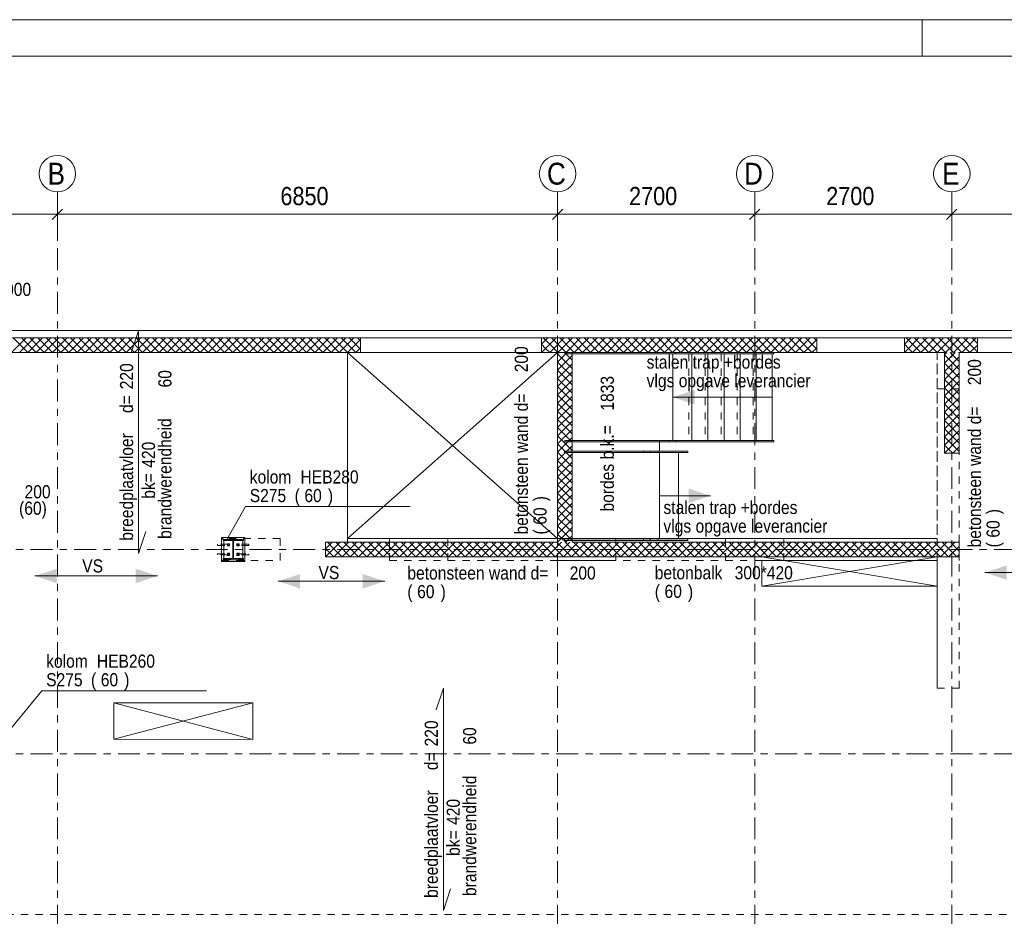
# Model space of a CAD drawing. Header units: millimetres. Extents: x -931 to -90, y -1411 to -817.
# Tile 39 of 63: x -844 to -709, y -940 to -817. Entities that reach past the tile are written whole.
import ezdxf

# ---------------------------------------------------------------- set-up
doc = ezdxf.new("R2010")
doc.units = ezdxf.units.MM
for name, pattern in [('XKITLINE00', [0]), ('XKITLINE01', [4, 1, -1, 1, -1]), ('XKITLINE02', [4, 2, -2]), ('XKITLINE03', [6, 3, -1, 1, -1])]:
    doc.linetypes.add(name, pattern=pattern)
for name, color, linetype, lineweight in [('Bout', 3, 'Continuous', 0), ('Grafisch object', 3, 'Continuous', 0), ('Offset', 4, 'Continuous', 0), ('Onderdeel', 2, 'Continuous', 0), ('Onderdeel label', 2, 'Continuous', 0), ('Stramien', 4, 'Continuous', 0), ('Tekening kader', 3, 'Continuous', 0), ('Tekst', 7, 'Continuous', 0)]:
    doc.layers.add(name, color=color, linetype=linetype, lineweight=lineweight)
doc.styles.add('ARIAL', font='arial.ttf')

msp = doc.modelspace()

# ---------------------------------------------------------------- hatches: boundary and pattern name
at = {"layer": 'Grafisch object'}
for points in [[(-754.51, -868.44), (-751.51, -867.44), (-751.51, -869.44)], [(-749.35, -881.94), (-752.35, -882.94), (-752.35, -880.94)], [(-841.91, -892.93), (-838.91, -891.93), (-838.91, -893.93)], [(-825.11, -892.93), (-828.11, -893.93), (-828.11, -891.93)], [(-808.57, -893.65), (-805.57, -892.66), (-805.57, -894.66)], [(-793.98, -893.66), (-796.98, -894.66), (-796.98, -892.66)], [(-711.78, -892.47), (-708.78, -891.47), (-708.78, -893.47)]]:
    msp.add_hatch(color=256, dxfattribs=at).paths.add_polyline_path(points, flags=17)
at = {"layer": 'Onderdeel'}
msp.add_hatch(color=256, dxfattribs=at).paths.add_polyline_path([(-814.78, -888.09), (-816.13, -888.09), (-816.13, -887.91), (-813.33, -887.91), (-813.33, -888.09), (-814.68, -888.09), (-814.68, -890.53), (-813.33, -890.53), (-813.33, -890.71), (-816.13, -890.71), (-816.13, -890.53), (-814.78, -890.53)], flags=17)

# ---------------------------------------------------------------- linework, layer by layer
at = {"layer": 'Bout', "linetype": 'XKITLINE02', "lineweight": 0}
for centre, start, end in [((-815.38, -888.66), 71.9985, 251.9985), ((-815.38, -888.66), 89.9985, 269.9985), ((-815.38, -888.66), 251.9985, 71.9985), ((-815.38, -888.66), 269.9985, 89.9985), ((-814.08, -888.66), 71.9985, 251.9985), ((-814.08, -888.66), 89.9985, 269.9985), ((-814.08, -888.66), 251.9985, 71.9985), ((-814.08, -888.66), 269.9985, 89.9985), ((-815.38, -889.96), 71.9985, 251.9985), ((-815.38, -889.96), 89.9985, 269.9985), ((-815.38, -889.96), 251.9985, 71.9985), ((-815.38, -889.96), 269.9985, 89.9985), ((-814.08, -889.96), 71.9985, 251.9985), ((-814.08, -889.96), 89.9985, 269.9985), ((-814.08, -889.96), 251.9985, 71.9985), ((-814.08, -889.96), 269.9985, 89.9985)]:
    msp.add_arc(centre, 0.1, start, end, dxfattribs=at)
at = {"layer": 'Grafisch object', "linetype": 'XKITLINE00', "lineweight": 0}
for p, q in [((-799.07, -887.81), (-770.31, -862.31)), ((-799.07, -862.31), (-770.31, -887.81)), ((-770.31, -862.31), (-799.07, -862.31)), ((-799.07, -862.31), (-799.07, -887.81)), ((-770.31, -887.81), (-770.31, -862.31)), ((-740.91, -868.44), (-754.51, -868.44)), ((-756.35, -881.94), (-749.35, -881.94)), ((-799.07, -887.81), (-770.31, -887.81)), ((-718.32, -890.31), (-742.32, -894.31)), ((-742.32, -890.31), (-718.32, -894.31)), ((-718.32, -890.81), (-742.32, -890.81)), ((-742.32, -890.81), (-742.32, -894.31)), ((-718.32, -894.31), (-718.32, -890.81)), ((-711.78, -892.47), (-692.61, -892.47)), ((-841.91, -892.93), (-825.11, -892.93)), ((-808.57, -893.65), (-793.98, -893.66)), ((-742.32, -894.31), (-718.32, -894.31)), ((-831.06, -910.3), (-831.07, -915.31)), ((-831.07, -910.31), (-812.04, -915.33)), ((-812.04, -910.31), (-831.07, -915.31)), ((-812.04, -910.31), (-831.06, -910.3)), ((-812.04, -915.33), (-812.04, -910.31)), ((-831.07, -915.31), (-812.04, -915.33))]:
    msp.add_line(p, q, dxfattribs=at)
at = {"layer": 'Offset', "linetype": 'XKITLINE00', "lineweight": 0}
for p, q in [((-838.81, -846.37), (-838.81, -840.87)), ((-838.81, -846.37), (-838.81, -840.87)), ((-770.31, -846.37), (-770.31, -840.87)), ((-770.31, -846.37), (-770.31, -840.87)), ((-743.31, -846.37), (-743.31, -840.87)), ((-743.31, -846.37), (-743.31, -840.87)), ((-716.31, -846.37), (-716.31, -840.87)), ((-716.31, -846.37), (-716.31, -840.87)), ((-838.11, -842.67), (-839.52, -844.08)), ((-838.11, -842.67), (-839.52, -844.08)), ((-769.61, -842.67), (-771.02, -844.08)), ((-769.61, -842.67), (-771.02, -844.08)), ((-742.61, -842.67), (-744.02, -844.08)), ((-742.61, -842.67), (-744.02, -844.08)), ((-715.61, -842.67), (-717.02, -844.08)), ((-715.61, -842.67), (-717.02, -844.08)), ((-860.81, -843.37), (-838.81, -843.37)), ((-838.81, -843.37), (-770.31, -843.37)), ((-770.31, -843.37), (-743.31, -843.37)), ((-743.31, -843.37), (-716.31, -843.37)), ((-716.31, -843.37), (-689.31, -843.37))]:
    msp.add_line(p, q, dxfattribs=at)
at = {"layer": 'Offset'}
for p in [(-838.81, -843.37), (-838.81, -843.37), (-770.31, -843.37), (-770.31, -843.37), (-743.31, -843.37), (-743.31, -843.37), (-716.31, -843.37), (-716.31, -843.37)]:
    msp.add_point(p, dxfattribs=at)
at = {"layer": 'Onderdeel', "linetype": 'XKITLINE00', "lineweight": 0}
for p, q in [((-860.81, -860.31), (-468.81, -860.31)), ((-468.81, -859.31), (-845.81, -859.31)), ((-845.1, -862.31), (-843.1, -860.31)), ((-842.85, -862.31), (-844.85, -860.31)), ((-843.98, -862.31), (-841.98, -860.31)), ((-841.73, -862.31), (-843.73, -860.31)), ((-842.85, -862.31), (-840.85, -860.31)), ((-840.61, -862.31), (-842.61, -860.31)), ((-841.73, -862.31), (-839.73, -860.31)), ((-839.49, -862.31), (-841.49, -860.31)), ((-840.61, -862.31), (-838.61, -860.31)), ((-838.36, -862.31), (-840.36, -860.31)), ((-839.49, -862.31), (-837.49, -860.31)), ((-837.24, -862.31), (-839.24, -860.31)), ((-838.36, -862.31), (-836.36, -860.31)), ((-836.12, -862.31), (-838.12, -860.31)), ((-837.24, -862.31), (-835.24, -860.31)), ((-835, -862.31), (-837, -860.31)), ((-836.12, -862.31), (-834.12, -860.31)), ((-833.87, -862.31), (-835.87, -860.31)), ((-835, -862.31), (-833, -860.31)), ((-832.75, -862.31), (-834.75, -860.31)), ((-833.87, -862.31), (-831.87, -860.31)), ((-831.63, -862.31), (-833.63, -860.31)), ((-832.75, -862.31), (-830.75, -860.31)), ((-830.51, -862.31), (-832.51, -860.31)), ((-831.63, -862.31), (-829.63, -860.31)), ((-829.38, -862.31), (-831.38, -860.31)), ((-830.51, -862.31), (-828.51, -860.31)), ((-828.26, -862.31), (-830.26, -860.31)), ((-829.38, -862.31), (-827.38, -860.31)), ((-827.14, -862.31), (-829.14, -860.31)), ((-828.26, -862.31), (-826.26, -860.31)), ((-826.02, -862.31), (-828.02, -860.31)), ((-827.14, -862.31), (-825.14, -860.31)), ((-824.89, -862.31), (-826.89, -860.31)), ((-826.02, -862.31), (-824.02, -860.31)), ((-823.77, -862.31), (-825.77, -860.31)), ((-824.89, -862.31), (-822.89, -860.31)), ((-822.65, -862.31), (-824.65, -860.31)), ((-823.77, -862.31), (-821.77, -860.31)), ((-821.53, -862.31), (-823.53, -860.31)), ((-822.65, -862.31), (-820.65, -860.31)), ((-820.4, -862.31), (-822.4, -860.31)), ((-821.53, -862.31), (-819.53, -860.31)), ((-819.28, -862.31), (-821.28, -860.31)), ((-820.4, -862.31), (-818.4, -860.31)), ((-818.16, -862.31), (-820.16, -860.31)), ((-819.28, -862.31), (-817.28, -860.31)), ((-817.04, -862.31), (-819.04, -860.31)), ((-818.16, -862.31), (-816.16, -860.31)), ((-815.91, -862.31), (-817.91, -860.31)), ((-817.04, -862.31), (-815.04, -860.31)), ((-814.79, -862.31), (-816.79, -860.31)), ((-815.91, -862.31), (-813.91, -860.31)), ((-813.67, -862.31), (-815.67, -860.31)), ((-814.79, -862.31), (-812.79, -860.31)), ((-812.55, -862.31), (-814.55, -860.31)), ((-813.67, -862.31), (-811.67, -860.31)), ((-811.42, -862.31), (-813.42, -860.31)), ((-812.55, -862.31), (-810.55, -860.31)), ((-810.3, -862.31), (-812.3, -860.31)), ((-811.42, -862.31), (-809.42, -860.31)), ((-809.18, -862.31), (-811.18, -860.31)), ((-810.3, -862.31), (-808.3, -860.31)), ((-808.06, -862.31), (-810.06, -860.31)), ((-809.18, -862.31), (-807.18, -860.31)), ((-806.93, -862.31), (-808.93, -860.31)), ((-808.06, -862.31), (-806.06, -860.31)), ((-805.81, -862.31), (-807.81, -860.31)), ((-806.93, -862.31), (-804.93, -860.31)), ((-804.69, -862.31), (-806.69, -860.31)), ((-805.81, -862.31), (-803.81, -860.31)), ((-803.57, -862.31), (-805.57, -860.31)), ((-804.69, -862.31), (-802.69, -860.31)), ((-802.44, -862.31), (-804.44, -860.31)), ((-803.57, -862.31), (-801.57, -860.31)), ((-801.32, -862.31), (-803.32, -860.31)), ((-802.44, -862.31), (-800.44, -860.31)), ((-800.2, -862.31), (-802.2, -860.31)), ((-801.32, -862.31), (-799.32, -860.31)), ((-799.07, -862.31), (-801.07, -860.31)), ((-800.2, -862.31), (-798.2, -860.31)), ((-797.95, -862.31), (-799.95, -860.31)), ((-797.31, -861.83), (-798.83, -860.31)), ((-797.32, -860.7), (-797.71, -860.31)), ((-797.31, -862.31), (-797.31, -860.31)), ((-772.51, -862.31), (-770.51, -860.31)), ((-772.51, -861.19), (-771.64, -860.31)), ((-772.51, -862.31), (-772.51, -860.31)), ((-771.39, -861.19), (-772.27, -860.31)), ((-771.39, -862.31), (-769.39, -860.31)), ((-770.83, -860.63), (-771.15, -860.31)), ((-770.27, -862.31), (-768.27, -860.31)), ((-768.02, -862.31), (-770.02, -860.31)), ((-769.15, -862.31), (-767.15, -860.31)), ((-766.9, -862.31), (-768.9, -860.31)), ((-768.02, -862.31), (-766.02, -860.31)), ((-765.78, -862.31), (-767.78, -860.31)), ((-766.9, -862.31), (-764.9, -860.31)), ((-764.66, -862.31), (-766.66, -860.31)), ((-765.78, -862.31), (-763.78, -860.31)), ((-763.53, -862.31), (-765.53, -860.31)), ((-764.66, -862.31), (-762.66, -860.31)), ((-762.41, -862.31), (-764.41, -860.31)), ((-763.53, -862.31), (-761.53, -860.31)), ((-761.29, -862.31), (-763.29, -860.31)), ((-762.41, -862.31), (-760.41, -860.31)), ((-760.17, -862.31), (-762.17, -860.31)), ((-761.29, -862.31), (-759.29, -860.31)), ((-759.04, -862.31), (-761.04, -860.31)), ((-760.17, -862.31), (-758.17, -860.31)), ((-757.92, -862.31), (-759.92, -860.31)), ((-759.04, -862.31), (-757.04, -860.31)), ((-756.8, -862.31), (-758.8, -860.31)), ((-757.92, -862.31), (-755.92, -860.31)), ((-755.68, -862.31), (-757.68, -860.31)), ((-756.8, -862.31), (-754.8, -860.31)), ((-754.55, -862.31), (-756.55, -860.31)), ((-755.68, -862.31), (-753.68, -860.31)), ((-753.43, -862.31), (-755.43, -860.31)), ((-754.55, -862.31), (-752.55, -860.31)), ((-752.31, -862.31), (-754.31, -860.31)), ((-753.43, -862.31), (-751.43, -860.31)), ((-751.19, -862.31), (-753.19, -860.31)), ((-752.31, -862.31), (-750.31, -860.31)), ((-750.06, -862.31), (-752.06, -860.31)), ((-751.19, -862.31), (-749.19, -860.31)), ((-748.94, -862.31), (-750.94, -860.31)), ((-750.06, -862.31), (-748.06, -860.31)), ((-747.82, -862.31), (-749.82, -860.31)), ((-748.94, -862.31), (-746.94, -860.31)), ((-746.7, -862.31), (-748.7, -860.31)), ((-747.82, -862.31), (-745.82, -860.31)), ((-745.57, -862.31), (-747.57, -860.31)), ((-746.7, -862.31), (-744.7, -860.31)), ((-744.45, -862.31), (-746.45, -860.31)), ((-745.57, -862.31), (-743.57, -860.31)), ((-743.33, -862.31), (-745.33, -860.31)), ((-744.45, -862.31), (-742.45, -860.31)), ((-742.21, -862.31), (-744.21, -860.31)), ((-743.33, -862.31), (-741.33, -860.31)), ((-741.08, -862.31), (-743.08, -860.31)), ((-742.21, -862.31), (-740.21, -860.31)), ((-739.96, -862.31), (-741.96, -860.31)), ((-741.08, -862.31), (-739.08, -860.31)), ((-738.84, -862.31), (-740.84, -860.31)), ((-739.96, -862.31), (-737.96, -860.31)), ((-737.72, -862.31), (-739.72, -860.31)), ((-738.84, -862.31), (-736.84, -860.31)), ((-736.59, -862.31), (-738.59, -860.31)), ((-737.72, -862.31), (-735.72, -860.31)), ((-735.47, -862.31), (-737.47, -860.31)), ((-734.81, -861.85), (-736.35, -860.31)), ((-734.81, -860.72), (-735.23, -860.31)), ((-734.81, -862.31), (-734.81, -860.31)), ((-722.81, -862.31), (-720.81, -860.31)), ((-722.81, -861.19), (-721.94, -860.31)), ((-722.81, -862.31), (-722.81, -860.31)), ((-721.69, -861.19), (-722.57, -860.31)), ((-721.69, -862.31), (-719.69, -860.31)), ((-721.13, -860.63), (-721.45, -860.31)), ((-720.57, -862.31), (-718.57, -860.31)), ((-718.32, -862.31), (-720.32, -860.31)), ((-719.45, -862.31), (-717.45, -860.31)), ((-717.2, -862.31), (-719.2, -860.31)), ((-718.32, -862.31), (-716.32, -860.31)), ((-716.08, -862.31), (-718.08, -860.31)), ((-717.2, -862.31), (-715.2, -860.31)), ((-714.96, -862.31), (-716.96, -860.31)), ((-716.08, -862.31), (-714.08, -860.31)), ((-713.83, -862.31), (-715.83, -860.31)), ((-714.96, -862.31), (-712.96, -860.31)), ((-712.81, -862.21), (-714.71, -860.31)), ((-712.81, -861.09), (-713.59, -860.31)), ((-712.81, -862.31), (-712.81, -860.31)), ((-799.07, -862.31), (-797.31, -860.55)), ((-797.95, -862.31), (-797.31, -861.68)), ((-771.95, -861.75), (-772.51, -861.19)), ((-770.27, -862.31), (-771.39, -861.19)), ((-769.15, -862.31), (-770.83, -860.63)), ((-736.59, -862.31), (-734.81, -860.53)), ((-735.47, -862.31), (-734.81, -861.66)), ((-722.25, -861.75), (-722.81, -861.19)), ((-720.57, -862.31), (-721.69, -861.19)), ((-719.45, -862.31), (-721.13, -860.63)), ((-713.83, -862.31), (-712.81, -861.29)), ((-770.31, -862.31), (-860.81, -862.31)), ((-799.07, -888.31), (-799.07, -862.31)), ((-772.51, -862.31), (-772.51, -862.31)), ((-772.51, -862.31), (-772.51, -862.31)), ((-772.51, -862.31), (-772.51, -862.31)), ((-771.39, -862.31), (-771.95, -861.75)), ((-770.31, -887.81), (-770.32, -862.31)), ((-770.31, -863.62), (-769.01, -862.31)), ((-770.31, -862.49), (-770.13, -862.31)), ((-770.31, -888.31), (-770.31, -862.31)), ((-768.31, -864.49), (-770.31, -862.49)), ((-770.31, -864.74), (-768.31, -862.74)), ((-768.31, -863.37), (-769.37, -862.31)), ((-768.31, -862.31), (-717.32, -862.31)), ((-768.31, -862.31), (-768.31, -888.31)), ((-768.31, -862.51), (-754.11, -862.51)), ((-754.51, -862.51), (-768.31, -862.51)), ((-754.51, -874.36), (-754.51, -862.51)), ((-754.11, -862.31), (-754.11, -862.51)), ((-754.11, -862.31), (-754.11, -862.51)), ((-754.11, -862.51), (-740.71, -862.51)), ((-751.91, -862.51), (-751.91, -874.36)), ((-749.71, -862.51), (-749.71, -874.36)), ((-747.51, -862.51), (-747.51, -874.36)), ((-745.31, -862.51), (-745.31, -874.36)), ((-743.11, -862.51), (-743.11, -874.36)), ((-740.91, -862.51), (-740.91, -874.36)), ((-740.71, -862.31), (-740.71, -862.51)), ((-740.71, -862.31), (-740.71, -862.51)), ((-722.81, -862.31), (-722.81, -862.31)), ((-722.81, -862.31), (-722.81, -862.31)), ((-722.81, -862.31), (-722.81, -862.31)), ((-721.69, -862.31), (-722.25, -861.75)), ((-717.32, -863.77), (-715.86, -862.31)), ((-717.32, -862.64), (-716.99, -862.31)), ((-717.32, -862.31), (-717.32, -876.11)), ((-715.32, -864.64), (-717.32, -862.64)), ((-717.32, -864.89), (-715.32, -862.89)), ((-715.32, -863.52), (-716.52, -862.31)), ((-715.32, -862.4), (-715.4, -862.31)), ((-715.32, -862.31), (-468.81, -862.31)), ((-715.32, -876.11), (-715.32, -862.31)), ((-768.31, -865.62), (-770.31, -863.62)), ((-770.31, -865.86), (-768.31, -863.86)), ((-715.32, -865.77), (-717.32, -863.77)), ((-717.32, -866.01), (-715.32, -864.01)), ((-768.31, -866.74), (-770.31, -864.74)), ((-770.31, -866.98), (-768.31, -864.98)), ((-715.32, -866.89), (-717.32, -864.89)), ((-717.32, -867.13), (-715.32, -865.13)), ((-768.31, -867.86), (-770.31, -865.86)), ((-770.31, -868.11), (-768.31, -866.11)), ((-768.31, -868.98), (-770.31, -866.98)), ((-715.32, -868.01), (-717.32, -866.01)), ((-717.32, -868.26), (-715.32, -866.26)), ((-770.31, -869.23), (-768.31, -867.23)), ((-768.31, -870.11), (-770.31, -868.11)), ((-770.31, -870.35), (-768.31, -868.35)), ((-715.32, -869.13), (-717.32, -867.13)), ((-717.32, -869.38), (-715.32, -867.38)), ((-715.32, -870.26), (-717.32, -868.26)), ((-768.31, -871.23), (-770.31, -869.23)), ((-770.31, -871.47), (-768.31, -869.47)), ((-717.32, -870.5), (-715.32, -868.5)), ((-715.32, -871.38), (-717.32, -869.38)), ((-717.32, -871.62), (-715.32, -869.62)), ((-768.31, -872.35), (-770.31, -870.35)), ((-770.31, -872.6), (-768.31, -870.6)), ((-715.32, -872.5), (-717.32, -870.5)), ((-717.32, -872.75), (-715.32, -870.75)), ((-768.31, -873.47), (-770.31, -871.47)), ((-770.31, -873.72), (-768.31, -871.72)), ((-715.32, -873.62), (-717.32, -871.62)), ((-717.32, -873.87), (-715.32, -871.87)), ((-768.31, -874.6), (-770.31, -872.6)), ((-770.31, -874.84), (-768.31, -872.84)), ((-768.31, -875.72), (-770.31, -873.72)), ((-715.63, -874.43), (-717.32, -872.75)), ((-717.32, -874.99), (-715.32, -872.99)), ((-770.31, -875.96), (-768.31, -873.96)), ((-768.31, -876.84), (-770.31, -874.84)), ((-770.31, -877.09), (-768.31, -875.09)), ((-768.31, -874.36), (-754.11, -874.36)), ((-768.31, -874.56), (-754.11, -874.56)), ((-756.35, -874.36), (-754.51, -874.36)), ((-756.35, -875.81), (-756.35, -874.36)), ((-754.11, -874.56), (-754.11, -874.36)), ((-754.11, -874.36), (-740.71, -874.36)), ((-754.11, -874.36), (-754.11, -874.56)), ((-754.11, -874.56), (-740.71, -874.56)), ((-740.71, -874.36), (-740.71, -874.56)), ((-740.71, -874.36), (-740.71, -874.56)), ((-716.19, -874.99), (-717.32, -873.87)), ((-717.32, -876.11), (-715.32, -874.11)), ((-716.75, -875.55), (-717.32, -874.99)), ((-715.32, -875.87), (-716.19, -874.99)), ((-715.32, -874.75), (-715.63, -874.43)), ((-768.31, -877.96), (-770.31, -875.96)), ((-770.31, -878.21), (-768.31, -876.21)), ((-768.31, -875.81), (-758.55, -875.81)), ((-768.31, -876.01), (-758.55, -876.01)), ((-758.55, -875.81), (-752.49, -875.81)), ((-758.55, -876.01), (-758.55, -875.81)), ((-758.55, -876.01), (-758.55, -875.81)), ((-752.49, -876.01), (-758.55, -876.01)), ((-756.55, -876.01), (-756.55, -875.81)), ((-756.35, -887.86), (-756.35, -876.01)), ((-756.35, -876.01), (-753.75, -876.01)), ((-753.75, -876.01), (-753.75, -887.86)), ((-752.49, -875.81), (-752.49, -876.01)), ((-717.32, -876.11), (-717.32, -876.11)), ((-717.32, -876.11), (-717.32, -876.11)), ((-717.32, -876.11), (-717.32, -876.11)), ((-717.32, -876.11), (-715.32, -876.11)), ((-716.19, -876.11), (-716.75, -875.55)), ((-716.19, -876.11), (-715.32, -875.24)), ((-768.31, -879.09), (-770.31, -877.09)), ((-770.31, -879.33), (-768.31, -877.33)), ((-768.31, -880.21), (-770.31, -878.21)), ((-770.31, -880.46), (-768.31, -878.46)), ((-768.31, -881.33), (-770.31, -879.33)), ((-770.31, -881.58), (-768.31, -879.58)), ((-768.31, -882.46), (-770.31, -880.46)), ((-770.31, -882.7), (-768.31, -880.7)), ((-768.31, -883.58), (-770.31, -881.58)), ((-770.31, -883.82), (-768.31, -881.82)), ((-768.31, -884.7), (-770.31, -882.7)), ((-770.31, -884.95), (-768.31, -882.95)), ((-768.31, -885.82), (-770.31, -883.82)), ((-770.31, -886.07), (-768.31, -884.07)), ((-768.63, -886.63), (-770.31, -884.95)), ((-770.31, -887.19), (-768.31, -885.19)), ((-769.19, -887.19), (-770.31, -886.07)), ((-770.31, -888.31), (-768.31, -886.31)), ((-769.75, -887.75), (-770.31, -887.19)), ((-768.31, -888.07), (-769.19, -887.19)), ((-768.31, -886.95), (-768.63, -886.63)), ((-816.33, -890.96), (-816.33, -887.66)), ((-816.33, -887.66), (-813.13, -887.66)), ((-816.08, -887.91), (-816.33, -887.66)), ((-816.13, -888.09), (-816.13, -887.91)), ((-816.13, -887.91), (-813.33, -887.91)), ((-814.78, -888.09), (-816.13, -888.09)), ((-816.03, -890.53), (-816.03, -888.09)), ((-815.23, -888.51), (-815.53, -888.51)), ((-815.53, -888.51), (-815.53, -888.81)), ((-815.26, -888.52), (-815.5, -888.52)), ((-815.5, -888.52), (-815.5, -888.8)), ((-815.46, -888.58), (-815.46, -888.74)), ((-815.46, -888.58), (-815.3, -888.58)), ((-815.3, -888.74), (-815.3, -888.58)), ((-815.26, -888.8), (-815.26, -888.52)), ((-815.23, -888.81), (-815.23, -888.51)), ((-814.78, -890.53), (-814.78, -888.09)), ((-813.33, -888.09), (-814.68, -888.09)), ((-814.68, -888.09), (-814.68, -890.53)), ((-814.23, -888.51), (-813.93, -888.51)), ((-814.23, -888.51), (-814.23, -888.81)), ((-814.2, -888.52), (-813.96, -888.52)), ((-814.2, -888.52), (-814.2, -888.8)), ((-814.16, -888.58), (-814, -888.58)), ((-814.16, -888.74), (-814.16, -888.58)), ((-814, -888.74), (-814, -888.58)), ((-813.96, -888.8), (-813.96, -888.52)), ((-813.93, -888.81), (-813.93, -888.51)), ((-813.43, -890.53), (-813.43, -888.09)), ((-813.38, -887.91), (-813.13, -887.66)), ((-813.33, -887.91), (-813.33, -888.09)), ((-813.13, -887.66), (-813.13, -890.96)), ((-802.07, -890.31), (-800.07, -888.31)), ((-802.07, -889.19), (-801.19, -888.31)), ((-802.07, -890.31), (-802.07, -888.31)), ((-802.07, -888.31), (-770.31, -888.31)), ((-800.94, -889.19), (-801.82, -888.31)), ((-800.94, -890.31), (-798.94, -888.31)), ((-800.38, -888.63), (-800.7, -888.31)), ((-798.7, -890.31), (-800.38, -888.63)), ((-799.82, -890.31), (-797.82, -888.31)), ((-797.58, -890.31), (-799.58, -888.31)), ((-798.7, -890.31), (-796.7, -888.31)), ((-796.45, -890.31), (-798.45, -888.31)), ((-797.58, -890.31), (-795.58, -888.31)), ((-795.33, -890.31), (-797.33, -888.31)), ((-796.45, -890.31), (-794.45, -888.31)), ((-794.21, -890.31), (-796.21, -888.31)), ((-795.33, -890.31), (-793.33, -888.31)), ((-793.09, -890.31), (-795.09, -888.31)), ((-794.21, -890.31), (-792.21, -888.31)), ((-791.96, -890.31), (-793.96, -888.31)), ((-793.32, -888.31), (-793.32, -887.81)), ((-793.32, -887.81), (-785.32, -887.81)), ((-793.32, -887.81), (-770.31, -887.81)), ((-793.32, -888.31), (-793.32, -887.81)), ((-793.09, -890.31), (-791.09, -888.31)), ((-790.84, -890.31), (-792.84, -888.31)), ((-791.96, -890.31), (-789.96, -888.31)), ((-789.72, -890.31), (-791.72, -888.31)), ((-790.84, -890.31), (-788.84, -888.31)), ((-788.6, -890.31), (-790.6, -888.31)), ((-789.72, -890.31), (-787.72, -888.31)), ((-787.47, -890.31), (-789.47, -888.31)), ((-788.6, -890.31), (-786.6, -888.31)), ((-786.35, -890.31), (-788.35, -888.31)), ((-787.47, -890.31), (-785.47, -888.31)), ((-785.23, -890.31), (-787.23, -888.31)), ((-786.35, -890.31), (-784.35, -888.31)), ((-784.11, -890.31), (-786.11, -888.31)), ((-785.23, -890.31), (-783.23, -888.31)), ((-782.98, -890.31), (-784.98, -888.31)), ((-784.11, -890.31), (-782.11, -888.31)), ((-781.86, -890.31), (-783.86, -888.31)), ((-782.98, -890.31), (-780.98, -888.31)), ((-780.74, -890.31), (-782.74, -888.31)), ((-781.86, -890.31), (-779.86, -888.31)), ((-779.62, -890.31), (-781.62, -888.31)), ((-780.74, -890.31), (-778.74, -888.31)), ((-778.49, -890.31), (-780.49, -888.31)), ((-779.62, -890.31), (-777.62, -888.31)), ((-777.37, -890.31), (-779.37, -888.31)), ((-778.49, -890.31), (-776.49, -888.31)), ((-776.25, -890.31), (-778.25, -888.31)), ((-777.37, -890.31), (-775.37, -888.31)), ((-775.13, -890.31), (-777.13, -888.31)), ((-776.25, -890.31), (-774.25, -888.31)), ((-774, -890.31), (-776, -888.31)), ((-775.13, -890.31), (-773.13, -888.31)), ((-772.88, -890.31), (-774.88, -888.31)), ((-774, -890.31), (-772, -888.31)), ((-771.76, -890.31), (-773.76, -888.31)), ((-772.88, -890.31), (-770.88, -888.31)), ((-770.63, -890.31), (-772.63, -888.31)), ((-771.76, -890.31), (-769.76, -888.31)), ((-769.51, -890.31), (-771.51, -888.31)), ((-770.64, -890.31), (-768.64, -888.31)), ((-768.39, -890.31), (-770.39, -888.31)), ((-770.31, -888.31), (-770.31, -888.31)), ((-770.31, -888.31), (-770.31, -888.31)), ((-770.31, -888.31), (-770.31, -888.31)), ((-769.19, -888.31), (-769.75, -887.75)), ((-769.51, -890.31), (-767.51, -888.31)), ((-767.27, -890.31), (-769.27, -888.31)), ((-769.19, -888.31), (-768.31, -887.44)), ((-768.39, -890.31), (-766.39, -888.31)), ((-768.31, -887.86), (-758.55, -887.86)), ((-768.31, -887.86), (-758.55, -887.86)), ((-768.31, -888.06), (-758.55, -888.06)), ((-715.32, -888.31), (-768.31, -888.31)), ((-766.14, -890.31), (-768.14, -888.31)), ((-767.27, -890.31), (-765.27, -888.31)), ((-765.02, -890.31), (-767.02, -888.31)), ((-766.15, -890.31), (-764.15, -888.31)), ((-763.9, -890.31), (-765.9, -888.31)), ((-765.02, -890.31), (-763.02, -888.31)), ((-762.78, -890.31), (-764.78, -888.31)), ((-763.9, -890.31), (-761.9, -888.31)), ((-761.65, -890.31), (-763.65, -888.31)), ((-762.78, -890.31), (-760.78, -888.31)), ((-760.53, -890.31), (-762.53, -888.31)), ((-761.65, -890.31), (-759.65, -888.31)), ((-759.41, -890.31), (-761.41, -888.31)), ((-760.53, -890.31), (-758.53, -888.31)), ((-758.29, -890.31), (-760.29, -888.31)), ((-759.41, -890.31), (-757.41, -888.31)), ((-757.16, -890.31), (-759.16, -888.31)), ((-758.55, -887.86), (-752.49, -887.86)), ((-758.55, -887.86), (-758.55, -888.06)), ((-758.55, -887.86), (-758.55, -888.06)), ((-758.55, -888.06), (-752.49, -888.06)), ((-758.29, -890.31), (-756.29, -888.31)), ((-756.04, -890.31), (-758.04, -888.31)), ((-757.16, -890.31), (-755.16, -888.31)), ((-754.92, -890.31), (-756.92, -888.31)), ((-756.55, -888.06), (-756.55, -887.86)), ((-753.75, -887.86), (-756.35, -887.86)), ((-756.04, -890.31), (-754.04, -888.31)), ((-753.8, -890.31), (-755.8, -888.31)), ((-754.92, -890.31), (-752.92, -888.31)), ((-752.67, -890.31), (-754.67, -888.31)), ((-753.8, -890.31), (-751.8, -888.31)), ((-751.55, -890.31), (-753.55, -888.31)), ((-752.67, -890.31), (-750.67, -888.31)), ((-752.49, -887.86), (-752.49, -888.06)), ((-750.43, -890.31), (-752.43, -888.31)), ((-751.55, -890.31), (-749.55, -888.31)), ((-749.31, -890.31), (-751.31, -888.31)), ((-750.43, -890.31), (-748.43, -888.31)), ((-748.18, -890.31), (-750.18, -888.31)), ((-749.31, -890.31), (-747.31, -888.31)), ((-747.06, -890.31), (-749.06, -888.31)), ((-748.18, -890.31), (-746.18, -888.31)), ((-745.94, -890.31), (-747.94, -888.31)), ((-747.06, -890.31), (-745.06, -888.31)), ((-744.82, -890.31), (-746.82, -888.31)), ((-745.94, -890.31), (-743.94, -888.31)), ((-743.69, -890.31), (-745.69, -888.31)), ((-744.82, -890.31), (-742.82, -888.31)), ((-742.57, -890.31), (-744.57, -888.31)), ((-743.69, -890.31), (-741.69, -888.31)), ((-741.45, -890.31), (-743.45, -888.31)), ((-742.57, -890.31), (-740.57, -888.31)), ((-740.33, -890.31), (-742.33, -888.31)), ((-741.45, -890.31), (-739.45, -888.31)), ((-739.2, -890.31), (-741.2, -888.31)), ((-740.33, -890.31), (-738.33, -888.31)), ((-738.08, -890.31), (-740.08, -888.31)), ((-739.2, -890.31), (-737.2, -888.31)), ((-736.96, -890.31), (-738.96, -888.31)), ((-738.08, -890.31), (-736.08, -888.31)), ((-735.84, -890.31), (-737.84, -888.31)), ((-736.96, -890.31), (-734.96, -888.31)), ((-734.71, -890.31), (-736.71, -888.31)), ((-735.84, -890.31), (-733.84, -888.31)), ((-733.59, -890.31), (-735.59, -888.31)), ((-734.71, -890.31), (-732.71, -888.31)), ((-732.47, -890.31), (-734.47, -888.31)), ((-733.59, -890.31), (-731.59, -888.31)), ((-731.35, -890.31), (-733.35, -888.31)), ((-732.47, -890.31), (-730.47, -888.31)), ((-730.22, -890.31), (-732.22, -888.31)), ((-731.35, -890.31), (-729.35, -888.31)), ((-729.1, -890.31), (-731.1, -888.31)), ((-730.22, -890.31), (-728.22, -888.31)), ((-727.98, -890.31), (-729.98, -888.31)), ((-729.1, -890.31), (-727.1, -888.31)), ((-726.86, -890.31), (-728.86, -888.31)), ((-727.98, -890.31), (-725.98, -888.31)), ((-725.73, -890.31), (-727.73, -888.31)), ((-726.86, -890.31), (-724.86, -888.31)), ((-724.61, -890.31), (-726.61, -888.31)), ((-725.73, -890.31), (-723.73, -888.31)), ((-723.49, -890.31), (-725.49, -888.31)), ((-724.61, -890.31), (-722.61, -888.31)), ((-722.37, -890.31), (-724.37, -888.31)), ((-723.49, -890.31), (-721.49, -888.31)), ((-721.24, -890.31), (-723.24, -888.31)), ((-722.37, -890.31), (-720.37, -888.31)), ((-720.12, -890.31), (-722.12, -888.31)), ((-721.24, -890.31), (-719.24, -888.31)), ((-719, -890.31), (-721, -888.31)), ((-720.12, -890.31), (-718.12, -888.31)), ((-717.88, -890.31), (-719.88, -888.31)), ((-719, -890.31), (-717, -888.31)), ((-716.75, -890.31), (-718.75, -888.31)), ((-717.88, -890.31), (-715.88, -888.31)), ((-715.63, -890.31), (-717.63, -888.31)), ((-715.32, -889.51), (-716.51, -888.31)), ((-715.32, -888.38), (-715.37, -888.33)), ((-715.32, -890.31), (-715.32, -888.31)), ((-815.53, -888.81), (-815.23, -888.81)), ((-815.53, -889.81), (-815.23, -889.81)), ((-815.53, -889.81), (-815.53, -890.11)), ((-815.5, -888.8), (-815.26, -888.8)), ((-815.5, -889.82), (-815.26, -889.82)), ((-815.5, -889.82), (-815.5, -890.1)), ((-815.46, -888.74), (-815.3, -888.74)), ((-815.46, -889.88), (-815.3, -889.88)), ((-815.46, -889.88), (-815.46, -890.04)), ((-815.3, -889.88), (-815.3, -890.04)), ((-815.26, -890.1), (-815.26, -889.82)), ((-815.23, -890.11), (-815.23, -889.81)), ((-814.23, -888.81), (-813.93, -888.81)), ((-813.93, -889.81), (-814.23, -889.81)), ((-814.23, -889.81), (-814.23, -890.11)), ((-814.2, -888.8), (-813.96, -888.8)), ((-813.96, -889.82), (-814.2, -889.82)), ((-814.2, -889.82), (-814.2, -890.1)), ((-814.16, -888.74), (-814, -888.74)), ((-814.16, -889.88), (-814, -889.88)), ((-814.16, -890.04), (-814.16, -889.88)), ((-814, -890.04), (-814, -889.88)), ((-813.96, -890.1), (-813.96, -889.82)), ((-813.93, -890.11), (-813.93, -889.81)), ((-801.5, -889.75), (-802.07, -889.19)), ((-800.94, -890.31), (-801.5, -889.75)), ((-799.82, -890.31), (-800.94, -889.19)), ((-716.75, -890.31), (-715.32, -888.87)), ((-715.53, -890.21), (-715.32, -890)), ((-816.33, -890.96), (-816.08, -890.71)), ((-813.13, -890.96), (-816.33, -890.96)), ((-816.13, -890.71), (-816.13, -890.53)), ((-816.13, -890.53), (-814.78, -890.53)), ((-813.33, -890.71), (-816.13, -890.71)), ((-815.53, -890.11), (-815.23, -890.11)), ((-815.5, -890.1), (-815.26, -890.1)), ((-815.46, -890.04), (-815.3, -890.04)), ((-814.68, -890.53), (-813.33, -890.53)), ((-814.23, -890.11), (-813.93, -890.11)), ((-814.2, -890.1), (-813.96, -890.1)), ((-814.16, -890.04), (-814, -890.04)), ((-813.13, -890.96), (-813.38, -890.71)), ((-813.33, -890.53), (-813.33, -890.71)), ((-802.07, -890.31), (-802.07, -890.31)), ((-802.07, -890.31), (-802.07, -890.31)), ((-802.07, -890.31), (-802.07, -890.31)), ((-715.32, -890.31), (-802.07, -890.31)), ((-742.32, -890.81), (-742.32, -894.31)), ((-739.32, -890.81), (-742.32, -890.81)), ((-742.32, -890.81), (-718.32, -890.81)), ((-742.32, -890.81), (-742.32, -890.81)), ((-718.32, -894.31), (-718.32, -890.81)), ((-718.32, -890.81), (-718.32, -890.81)), ((-718.32, -890.81), (-718.32, -890.81)), ((-742.32, -894.31), (-718.32, -894.31)), ((-812.04, -910.31), (-831.07, -910.31)), ((-831.07, -910.31), (-831.07, -915.31)), ((-812.04, -915.33), (-812.04, -910.31)), ((-831.07, -915.31), (-812.04, -915.33))]:
    msp.add_line(p, q, dxfattribs=at)
at = {"layer": 'Onderdeel', "linetype": 'XKITLINE01', "lineweight": 0}
for p, q in [((-845.81, -862.31), (-718.32, -862.31)), ((-845.81, -862.31), (-799.07, -862.31)), ((-770.32, -862.31), (-718.32, -862.31)), ((-769.31, -862.31), (-754.11, -862.31)), ((-769.31, -862.51), (-769.31, -862.31)), ((-768.31, -862.51), (-769.31, -862.51)), ((-768.31, -887.86), (-768.31, -862.51)), ((-755.06, -862.31), (-740.71, -862.31)), ((-755.06, -862.51), (-755.06, -862.31)), ((-755.06, -862.51), (-755.06, -862.31)), ((-754.11, -862.51), (-755.06, -862.51)), ((-755.06, -862.51), (-754.11, -862.51)), ((-754.51, -862.51), (-751.91, -862.51)), ((-754.51, -862.51), (-754.51, -874.36)), ((-752.31, -862.51), (-749.71, -862.51)), ((-752.31, -862.51), (-752.31, -874.36)), ((-750.11, -862.51), (-747.51, -862.51)), ((-750.11, -862.51), (-750.11, -874.36)), ((-747.91, -862.51), (-745.31, -862.51)), ((-747.91, -862.51), (-747.91, -874.36)), ((-745.71, -862.51), (-743.11, -862.51)), ((-745.71, -862.51), (-745.71, -874.36)), ((-743.51, -862.51), (-740.91, -862.51)), ((-743.51, -862.51), (-743.51, -874.36)), ((-743.31, -862.51), (-743.31, -862.31)), ((-743.31, -862.51), (-743.31, -862.31)), ((-743.31, -862.31), (-740.71, -862.31)), ((-740.71, -862.51), (-743.31, -862.51)), ((-718.32, -890.81), (-718.32, -862.31)), ((-718.32, -862.31), (-718.32, -887.81)), ((-715.32, -862.31), (-690.32, -862.31)), ((-715.32, -908.31), (-715.32, -862.31)), ((-715.32, -908.31), (-715.32, -862.31)), ((-715.32, -862.31), (-690.32, -862.31)), ((-718.32, -867.3), (-715.32, -867.3)), ((-769.31, -874.56), (-769.31, -874.36)), ((-769.31, -874.36), (-768.31, -874.36)), ((-769.31, -874.56), (-768.31, -874.56)), ((-755.06, -874.36), (-755.06, -874.56)), ((-754.11, -874.36), (-755.06, -874.36)), ((-755.06, -874.56), (-755.06, -874.36)), ((-755.06, -874.56), (-754.11, -874.56)), ((-754.51, -874.36), (-751.91, -874.36)), ((-752.31, -874.36), (-749.71, -874.36)), ((-750.11, -874.36), (-747.51, -874.36)), ((-747.91, -874.36), (-745.31, -874.36)), ((-745.71, -874.36), (-743.11, -874.36)), ((-743.51, -874.36), (-740.91, -874.36)), ((-743.31, -874.56), (-743.31, -874.36)), ((-743.31, -874.36), (-743.31, -874.56)), ((-743.31, -874.36), (-740.71, -874.36)), ((-743.31, -874.56), (-740.71, -874.56)), ((-769.35, -875.81), (-768.31, -875.81)), ((-769.35, -876.01), (-769.35, -875.81)), ((-768.31, -876.01), (-769.35, -876.01)), ((-758.55, -875.81), (-757.61, -875.81)), ((-758.55, -876.01), (-757.61, -876.01)), ((-757.61, -875.81), (-757.61, -876.01)), ((-757.61, -876.01), (-757.61, -875.81)), ((-756.35, -887.86), (-756.35, -875.81)), ((-815.46, -888.58), (-816.88, -888.58)), ((-816.88, -888.58), (-816.88, -888.74)), ((-808.32, -887.81), (-816.32, -887.81)), ((-816.32, -887.81), (-816.32, -890.81)), ((-816.32, -887.81), (-816.32, -890.81)), ((-808.32, -887.81), (-816.32, -887.81)), ((-816.03, -887.96), (-816.08, -887.91)), ((-813.43, -887.96), (-816.03, -887.96)), ((-816.03, -887.96), (-816.03, -890.66)), ((-816.03, -887.96), (-813.43, -887.96)), ((-816.03, -888.09), (-816.03, -887.96)), ((-815.23, -888.51), (-815.53, -888.51)), ((-815.53, -888.51), (-815.53, -888.81)), ((-815.26, -888.52), (-815.5, -888.52)), ((-815.5, -888.52), (-815.5, -888.8)), ((-815.26, -888.8), (-815.26, -888.52)), ((-815.23, -888.81), (-815.23, -888.51)), ((-813.93, -888.51), (-814.23, -888.51)), ((-814.23, -888.51), (-814.23, -888.81)), ((-813.96, -888.52), (-814.2, -888.52)), ((-814.2, -888.52), (-814.2, -888.8)), ((-812.58, -888.58), (-814, -888.58)), ((-813.96, -888.8), (-813.96, -888.52)), ((-813.93, -888.81), (-813.93, -888.51)), ((-813.43, -887.96), (-813.38, -887.91)), ((-813.43, -890.66), (-813.43, -887.96)), ((-813.43, -887.96), (-813.43, -888.09)), ((-812.58, -888.74), (-812.58, -888.58)), ((-808.32, -890.81), (-808.32, -887.81)), ((-808.32, -890.81), (-808.32, -887.81)), ((-799.07, -888.31), (-793.32, -888.31)), ((-793.32, -888.31), (-793.32, -890.81)), ((-793.32, -888.31), (-793.32, -890.81)), ((-793.32, -890.81), (-793.32, -888.31)), ((-793.32, -890.81), (-793.32, -888.31)), ((-793.32, -888.31), (-793.32, -888.31)), ((-785.32, -887.81), (-785.32, -890.81)), ((-785.32, -887.81), (-718.32, -887.81)), ((-785.32, -890.81), (-785.32, -887.81)), ((-718.32, -887.81), (-770.31, -887.81)), ((-762.31, -887.81), (-770.31, -887.81)), ((-770.31, -887.81), (-770.31, -890.81)), ((-770.31, -887.81), (-718.32, -887.81)), ((-770.31, -887.81), (-770.31, -887.81)), ((-770.31, -890.81), (-770.31, -887.81)), ((-769.35, -888.06), (-769.35, -887.86)), ((-769.35, -887.86), (-768.31, -887.86)), ((-769.35, -888.06), (-768.31, -888.06)), ((-762.31, -887.81), (-762.31, -890.81)), ((-762.31, -890.81), (-762.31, -887.81)), ((-758.55, -887.86), (-757.61, -887.86)), ((-758.55, -887.86), (-756.35, -887.86)), ((-758.55, -888.06), (-757.61, -888.06)), ((-757.61, -888.06), (-757.61, -887.86)), ((-757.61, -888.06), (-757.61, -887.86)), ((-739.32, -887.81), (-747.32, -887.81)), ((-747.32, -887.81), (-747.32, -890.81)), ((-747.32, -890.81), (-747.32, -887.81)), ((-739.32, -887.81), (-739.32, -890.81)), ((-739.32, -887.81), (-739.32, -890.81)), ((-718.32, -890.81), (-718.32, -887.81)), ((-718.32, -888.31), (-715.32, -888.31)), ((-715.32, -890.81), (-715.32, -887.81)), ((-816.88, -888.74), (-815.46, -888.74)), ((-816.88, -889.88), (-815.46, -889.88)), ((-816.88, -890.04), (-816.88, -889.88)), ((-815.53, -888.81), (-815.23, -888.81)), ((-815.23, -889.81), (-815.53, -889.81)), ((-815.53, -889.81), (-815.53, -890.11)), ((-815.5, -888.8), (-815.26, -888.8)), ((-815.26, -889.82), (-815.5, -889.82)), ((-815.5, -889.82), (-815.5, -890.1)), ((-815.26, -890.1), (-815.26, -889.82)), ((-815.23, -890.11), (-815.23, -889.81)), ((-814.23, -888.81), (-813.93, -888.81)), ((-813.93, -889.81), (-814.23, -889.81)), ((-814.23, -889.81), (-814.23, -890.11)), ((-814.2, -888.8), (-813.96, -888.8)), ((-813.96, -889.82), (-814.2, -889.82)), ((-814.2, -889.82), (-814.2, -890.1)), ((-812.58, -888.74), (-814, -888.74)), ((-814, -889.88), (-812.58, -889.88)), ((-813.96, -890.1), (-813.96, -889.82)), ((-813.93, -890.11), (-813.93, -889.81)), ((-812.58, -889.88), (-812.58, -890.04)), ((-815.46, -890.04), (-816.88, -890.04)), ((-816.32, -890.81), (-808.32, -890.81)), ((-816.32, -890.81), (-808.32, -890.81)), ((-816.08, -890.71), (-816.03, -890.66)), ((-816.03, -890.66), (-816.03, -890.53)), ((-816.03, -890.66), (-813.43, -890.66)), ((-816.03, -890.66), (-813.43, -890.66)), ((-815.53, -890.11), (-815.23, -890.11)), ((-815.5, -890.1), (-815.26, -890.1)), ((-814.23, -890.11), (-813.93, -890.11)), ((-814.2, -890.1), (-813.96, -890.1)), ((-812.58, -890.04), (-814.16, -890.04)), ((-813.43, -890.66), (-813.43, -890.53)), ((-813.38, -890.71), (-813.43, -890.66)), ((-793.32, -890.81), (-742.32, -890.81)), ((-793.32, -890.81), (-785.32, -890.81)), ((-793.32, -890.81), (-742.32, -890.81)), ((-742.32, -890.81), (-793.32, -890.81)), ((-770.31, -890.81), (-762.31, -890.81)), ((-742.32, -890.81), (-747.32, -890.81)), ((-718.32, -890.81), (-718.32, -890.81)), ((-718.32, -890.81), (-718.32, -890.81)), ((-718.32, -890.81), (-718.32, -890.81)), ((-718.32, -908.31), (-718.32, -894.31)), ((-718.32, -894.31), (-718.32, -908.31)), ((-718.32, -908.31), (-715.32, -908.31)), ((-718.32, -908.31), (-715.32, -908.31)), ((-845.81, -939.32), (-690.32, -939.32))]:
    msp.add_line(p, q, dxfattribs=at)
at = {"layer": 'Onderdeel label', "linetype": 'XKITLINE00', "lineweight": 0}
for p, q in [((-828.69, -862.35), (-827.69, -859.35)), ((-827.69, -889.85), (-827.69, -859.35)), ((-815.63, -888.04), (-813.07, -883.41)), ((-813.07, -883.41), (-790.49, -883.41)), ((-827.69, -889.85), (-826.69, -886.85)), ((-846.54, -915.52), (-840.95, -908.65)), ((-840.95, -908.65), (-818.37, -908.65)), ((-786.95, -911.29), (-785.95, -908.29)), ((-785.95, -938.79), (-785.95, -908.29)), ((-785.95, -938.79), (-784.95, -935.79))]:
    msp.add_line(p, q, dxfattribs=at)
at = {"layer": 'Stramien', "linetype": 'XKITLINE03', "lineweight": 0}
for p, q in [((-838.81, -1103.01), (-838.81, -840.31)), ((-770.31, -1103.01), (-770.31, -840.31)), ((-743.31, -1103.01), (-743.31, -840.31)), ((-716.31, -1103.01), (-716.31, -840.31)), ((-914.5, -860.31), (-445.81, -860.31)), ((-914.5, -889.31), (-445.81, -889.31)), ((-914.5, -917.31), (-445.81, -917.31))]:
    msp.add_line(p, q, dxfattribs=at)
at = {"layer": 'Stramien', "linetype": 'XKITLINE00', "lineweight": 0}
for centre in [(-838.81, -837.81), (-770.31, -837.81), (-743.31, -837.81), (-716.31, -837.81)]:
    msp.add_circle(centre, 2.5, dxfattribs=at)
at = {"layer": 'Tekening kader', "linetype": 'XKITLINE00', "lineweight": 0}
for p, q in [((-90.36, -816.71), (-931.36, -816.71)), ((-720.36, -821.71), (-720.36, -816.71)), ((-95.36, -821.71), (-926.36, -821.71))]:
    msp.add_line(p, q, dxfattribs=at)

# ---------------------------------------------------------------- texts
at = {"layer": 'Offset', "style": 'ARIAL', "width": 0.85}
for s, p in [('6850', (-808.27, -842.12)), ('2700', (-760.52, -842.12)), ('2700', (-733.52, -842.12))]:
    msp.add_text(s, height=2.5, dxfattribs=at).set_placement(p)
at = {"layer": 'Onderdeel label', "style": 'ARIAL', "width": 0.85}
for s, p in [('600*1000', (-851.56, -854.56)), ('kolom', (-812.47, -880.26)), ('HEB280', (-805.52, -880.26)), ('200', (-843.31, -882.29)), ('S275', (-812.47, -882.81)), ('(', (-806.32, -882.81)), ('60', (-804.98, -882.81)), (')', (-801.77, -882.81)), ('(60)', (-844.06, -884.54)), ('betonsteen wand d=', (-790.88, -893.42)), ('200', (-768.65, -893.42)), ('betonbalk', (-757, -893.39)), ('300*420', (-746.05, -893.39)), ('(', (-790.88, -895.97)), (')', (-786.33, -895.97)), ('(', (-757, -895.94)), (')', (-752.45, -895.94)), ('60', (-789.54, -895.97)), ('60', (-755.66, -895.94)), ('kolom', (-840.35, -905.5)), ('HEB260', (-833.41, -905.5)), ('(', (-834.21, -908.05)), (')', (-829.66, -908.05)), ('S275', (-840.35, -908.05)), ('60', (-832.87, -908.05))]:
    msp.add_text(s, height=1.8, dxfattribs=at).set_placement(p)
for s, rotation, p in [('200', 90.0002, (-774.37, -865.02)), ('220', 90, (-828.44, -867.35)), ('200', 90.0002, (-712.31, -866.79)), ('60', 90, (-823.19, -867.1)), ('1833', 90.0002, (-762.6, -870.28)), ('d=', 90, (-828.44, -870.6)), ('betonsteen wand d=', 90.0002, (-774.37, -887.25)), ('betonsteen wand d=', 90.0002, (-712.31, -889.02)), ('brandwerendheid', 90, (-823.19, -887.85)), ('breedplaatvloer', 90, (-828.44, -888.1)), ('bordes b.k.=', 90.0002, (-762.6, -884.1)), ('420', 90, (-825.44, -878.1)), ('bk=', 90, (-825.44, -882.35)), (')', 90.0002, (-771.82, -882.7)), ('60', 90.0002, (-771.82, -885.91)), (')', 90.0002, (-709.76, -884.47)), ('60', 90.0002, (-709.76, -887.68)), ('(', 90.0002, (-771.82, -887.25)), ('(', 90.0002, (-709.76, -889.02)), ('220', 90, (-786.7, -916.29)), ('60', 90, (-781.45, -916.04)), ('d=', 90, (-786.7, -919.54)), ('brandwerendheid', 90, (-781.45, -936.79)), ('breedplaatvloer', 90, (-786.7, -937.04)), ('420', 90, (-783.7, -927.04)), ('bk=', 90, (-783.7, -931.29))]:
    msp.add_text(s, height=1.8, rotation=rotation, dxfattribs=at).set_placement(p)
at = {"layer": 'Stramien', "style": 'ARIAL', "width": 0.85}
for s, p in [('B', (-840.15, -839.31)), ('C', (-771.76, -839.31)), ('D', (-744.76, -839.31)), ('E', (-717.65, -839.31))]:
    msp.add_text(s, height=3, dxfattribs=at).set_placement(p)
at = {"layer": 'Tekst', "style": 'ARIAL', "width": 0.85}
for s, p in [('stalen trap +bordes', (-758.11, -864.52)), ('vlgs opgave leverancier', (-758.11, -867.07)), ('stalen trap +bordes', (-755.81, -884.44)), ('vlgs opgave leverancier', (-755.81, -886.99)), ('VS', (-835.41, -892.45)), ('VS', (-803.05, -893.36))]:
    msp.add_text(s, height=1.8, dxfattribs=at).set_placement(p)

doc.saveas('drawing.dxf')
